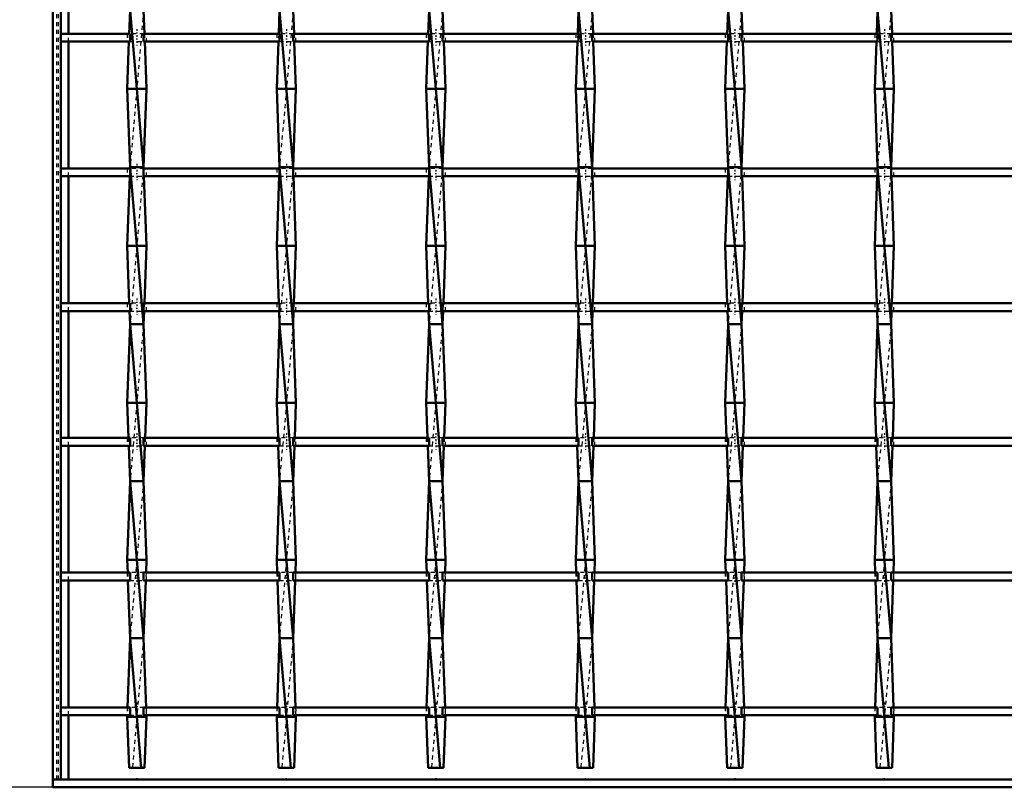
# Model space of a CAD drawing. Header units: millimetres. Extents: x -596 to 532, y -500 to 878.
# Tile 2 of 13: x -258 to -8, y -500 to -304. Entities that reach past the tile are written whole.
import ezdxf

# ---------------------------------------------------------------- set-up
doc = ezdxf.new("R2010")
doc.units = ezdxf.units.MM
doc.linetypes.add('Center', pattern=[1.5, 0.45, -0.5, 0.05, -0.5])
doc.linetypes.add('Dashed', pattern=[2, 1, -1])
for name, color, linetype, lineweight in [('2d ConnectionPoints', 7, 'Continuous', 50), ('AM_0', 7, 'Continuous', 50), ('AM_5', 3, 'Continuous', 25), ('AM_7', 7, 'Center', 25), ('AM_9', 6, 'Dashed', 25)]:
    doc.layers.add(name, color=color, linetype=linetype, lineweight=lineweight)
doc.dimstyles.new('ISO-25', dxfattribs={"dimtxt": 2.5, "dimasz": 2.5, "dimexe": 1.25, "dimexo": 0.625, "dimtad": 1, "dimtxsty": 'Standard', "dimcen": 2.5, "dimadec": 0, "dimazin": 0, "dimtfac": 1, "dimtmove": 0, "dimatfit": 3, "dimfxl": 1, "dimarcsym": 0})

# ---------------------------------------------------------------- blocks, each defined once
blk = doc.blocks.new('2_k0brqif1wcyxs5ehxdbbga25q________0_in_LSSP2303438211500100035010_4')
at = {"layer": 'AM_0'}
for p, q in [((250, -498), (-250, -498)), ((-250, -498), (-250, -500)), ((250, -500), (-250, -500))]:
    blk.add_line(p, q, dxfattribs=at)
blk = doc.blocks.new('3_wwc56b8xnlzvjf3p20iw2rz7n________0_in_LSSP2303438211500100035010_4')
at = {"layer": 'AM_0'}
for p, q in [((-230.33, -302), (-230.55, -307.97)), ((-230.33, -302), (-226.87, -342)), ((-226.87, -302), (-226.65, -307.97)), ((-230.62, -309.97), (-231.05, -322)), ((-226.58, -309.97), (-226.15, -322)), ((-226.15, -322), (-231.05, -322)), ((-231.05, -322), (-230.33, -342)), ((-226.15, -322), (-226.87, -342)), ((-230.33, -342), (-230.34, -342.3)), ((-226.87, -342), (-230.33, -342)), ((-230.33, -342), (-226.87, -382)), ((-226.87, -342), (-226.86, -342.3)), ((-230.42, -344.3), (-231.05, -362)), ((-226.78, -344.3), (-226.15, -362)), ((-231.05, -362), (-230.53, -376.63)), ((-226.15, -362), (-231.05, -362)), ((-226.15, -362), (-226.67, -376.63)), ((-230.45, -378.63), (-230.33, -382)), ((-226.75, -378.63), (-226.87, -382)), ((-230.33, -382), (-231.05, -402)), ((-226.87, -382), (-230.33, -382)), ((-230.33, -382), (-226.87, -422)), ((-226.87, -382), (-226.15, -402)), ((-231.05, -402), (-230.73, -410.96)), ((-226.15, -402), (-231.05, -402)), ((-226.15, -402), (-226.47, -410.96)), ((-230.66, -412.96), (-230.33, -422)), ((-226.54, -412.96), (-226.87, -422)), ((-230.33, -422), (-231.05, -442)), ((-230.33, -422), (-226.87, -462)), ((-226.87, -422), (-230.33, -422)), ((-226.87, -422), (-226.15, -442)), ((-231.05, -442), (-230.93, -445.29)), ((-226.15, -442), (-231.05, -442)), ((-226.15, -442), (-226.27, -445.29)), ((-230.86, -447.29), (-230.33, -462)), ((-226.34, -447.29), (-226.87, -462)), ((-230.33, -462), (-230.96, -479.62)), ((-226.87, -462), (-230.33, -462)), ((-230.33, -462), (-227.47, -495)), ((-226.87, -462), (-226.24, -479.62)), ((-231.04, -481.62), (-231.05, -482)), ((-226.16, -481.62), (-226.15, -482)), ((-226.15, -482), (-231.05, -482)), ((-231.05, -482), (-230.58, -495)), ((-226.15, -482), (-226.62, -495)), ((-230.58, -495), (-226.62, -495))]:
    blk.add_line(p, q, dxfattribs=at)
at = {"layer": 'AM_9'}
for p, q in [((-226.87, -302), (-230.33, -342)), ((-230.55, -307.97), (-230.62, -309.97)), ((-226.65, -307.97), (-226.58, -309.97)), ((-230.34, -342.3), (-230.42, -344.3)), ((-226.87, -342), (-230.33, -382)), ((-226.86, -342.3), (-226.78, -344.3)), ((-230.53, -376.63), (-230.45, -378.63)), ((-226.67, -376.63), (-226.75, -378.63)), ((-226.87, -382), (-230.33, -422)), ((-230.73, -410.96), (-230.66, -412.96)), ((-226.47, -410.96), (-226.54, -412.96)), ((-226.87, -422), (-230.33, -462)), ((-230.93, -445.29), (-230.86, -447.29)), ((-226.27, -445.29), (-226.34, -447.29)), ((-226.87, -462), (-229.73, -495)), ((-230.96, -479.62), (-231.04, -481.62)), ((-226.24, -479.62), (-226.16, -481.62))]:
    blk.add_line(p, q, dxfattribs=at)
blk = doc.blocks.new('4_lnzbcvpnse5bbsbunnzedml8h________0_in_LSSP2303438211500100035010_4')
at = {"layer": 'AM_0'}
for p, q in [((-192.23, -302), (-192.45, -307.97)), ((-192.23, -302), (-188.77, -342)), ((-188.77, -302), (-188.55, -307.97)), ((-192.52, -309.97), (-192.95, -322)), ((-188.48, -309.97), (-188.05, -322)), ((-188.05, -322), (-192.95, -322)), ((-192.95, -322), (-192.23, -342)), ((-188.05, -322), (-188.77, -342)), ((-192.23, -342), (-192.24, -342.3)), ((-188.77, -342), (-192.23, -342)), ((-192.23, -342), (-188.77, -382)), ((-188.77, -342), (-188.76, -342.3)), ((-192.32, -344.3), (-192.95, -362)), ((-188.68, -344.3), (-188.05, -362)), ((-192.95, -362), (-192.43, -376.63)), ((-188.05, -362), (-192.95, -362)), ((-188.05, -362), (-188.57, -376.63)), ((-192.35, -378.63), (-192.23, -382)), ((-188.65, -378.63), (-188.77, -382)), ((-192.23, -382), (-192.95, -402)), ((-188.77, -382), (-192.23, -382)), ((-192.23, -382), (-188.77, -422)), ((-188.77, -382), (-188.05, -402)), ((-188.05, -402), (-192.95, -402)), ((-192.95, -402), (-192.63, -410.96)), ((-188.05, -402), (-188.37, -410.96)), ((-192.56, -412.96), (-192.23, -422)), ((-188.44, -412.96), (-188.77, -422)), ((-192.23, -422), (-192.95, -442)), ((-192.23, -422), (-188.77, -462)), ((-188.77, -422), (-192.23, -422)), ((-188.77, -422), (-188.05, -442)), ((-192.95, -442), (-192.83, -445.29)), ((-188.05, -442), (-192.95, -442)), ((-188.05, -442), (-188.17, -445.29)), ((-192.76, -447.29), (-192.23, -462)), ((-188.24, -447.29), (-188.77, -462)), ((-192.23, -462), (-192.86, -479.62)), ((-188.77, -462), (-192.23, -462)), ((-192.23, -462), (-189.37, -495)), ((-188.77, -462), (-188.14, -479.62)), ((-192.94, -481.62), (-192.95, -482)), ((-188.06, -481.62), (-188.05, -482)), ((-188.05, -482), (-192.95, -482)), ((-192.95, -482), (-192.48, -495)), ((-188.05, -482), (-188.52, -495)), ((-192.48, -495), (-188.52, -495))]:
    blk.add_line(p, q, dxfattribs=at)
at = {"layer": 'AM_9'}
for p, q in [((-188.77, -302), (-192.23, -342)), ((-192.45, -307.97), (-192.52, -309.97)), ((-188.55, -307.97), (-188.48, -309.97)), ((-192.24, -342.3), (-192.32, -344.3)), ((-188.77, -342), (-192.23, -382)), ((-188.76, -342.3), (-188.68, -344.3)), ((-192.43, -376.63), (-192.35, -378.63)), ((-188.57, -376.63), (-188.65, -378.63)), ((-188.77, -382), (-192.23, -422)), ((-192.63, -410.96), (-192.56, -412.96)), ((-188.37, -410.96), (-188.44, -412.96)), ((-188.77, -422), (-192.23, -462)), ((-192.83, -445.29), (-192.76, -447.29)), ((-188.17, -445.29), (-188.24, -447.29)), ((-188.77, -462), (-191.63, -495)), ((-192.86, -479.62), (-192.94, -481.62)), ((-188.14, -479.62), (-188.06, -481.62))]:
    blk.add_line(p, q, dxfattribs=at)
blk = doc.blocks.new('5_c0e2vuyqri1m581cl8q4z9u3j________0_in_LSSP2303438211500100035010_4')
at = {"layer": 'AM_0'}
for p, q in [((-154.13, -302), (-154.35, -307.97)), ((-154.13, -302), (-150.67, -342)), ((-150.67, -302), (-150.45, -307.97)), ((-154.42, -309.97), (-154.85, -322)), ((-150.38, -309.97), (-149.95, -322)), ((-149.95, -322), (-154.85, -322)), ((-154.85, -322), (-154.13, -342)), ((-149.95, -322), (-150.67, -342)), ((-154.13, -342), (-154.14, -342.3)), ((-154.13, -342), (-150.67, -382)), ((-150.67, -342), (-154.13, -342)), ((-150.67, -342), (-150.66, -342.3)), ((-154.22, -344.3), (-154.85, -362)), ((-150.58, -344.3), (-149.95, -362)), ((-149.95, -362), (-154.85, -362)), ((-154.85, -362), (-154.33, -376.63)), ((-149.95, -362), (-150.47, -376.63)), ((-154.25, -378.63), (-154.13, -382)), ((-150.55, -378.63), (-150.67, -382)), ((-154.13, -382), (-154.85, -402)), ((-150.67, -382), (-154.13, -382)), ((-154.13, -382), (-150.67, -422)), ((-150.67, -382), (-149.95, -402)), ((-154.85, -402), (-154.53, -410.96)), ((-149.95, -402), (-154.85, -402)), ((-149.95, -402), (-150.27, -410.96)), ((-154.46, -412.96), (-154.13, -422)), ((-150.34, -412.96), (-150.67, -422)), ((-154.13, -422), (-154.85, -442)), ((-154.13, -422), (-150.67, -462)), ((-150.67, -422), (-154.13, -422)), ((-150.67, -422), (-149.95, -442)), ((-149.95, -442), (-154.85, -442)), ((-154.85, -442), (-154.73, -445.29)), ((-149.95, -442), (-150.07, -445.29)), ((-154.66, -447.29), (-154.13, -462)), ((-150.14, -447.29), (-150.67, -462)), ((-154.13, -462), (-154.76, -479.62)), ((-154.13, -462), (-151.27, -495)), ((-150.67, -462), (-154.13, -462)), ((-150.67, -462), (-150.04, -479.62)), ((-154.84, -481.62), (-154.85, -482)), ((-149.96, -481.62), (-149.95, -482)), ((-154.85, -482), (-154.38, -495)), ((-149.95, -482), (-154.85, -482)), ((-149.95, -482), (-150.42, -495)), ((-154.38, -495), (-150.42, -495))]:
    blk.add_line(p, q, dxfattribs=at)
at = {"layer": 'AM_9'}
for p, q in [((-150.67, -302), (-154.13, -342)), ((-154.35, -307.97), (-154.42, -309.97)), ((-150.45, -307.97), (-150.38, -309.97)), ((-154.14, -342.3), (-154.22, -344.3)), ((-150.67, -342), (-154.13, -382)), ((-150.66, -342.3), (-150.58, -344.3)), ((-154.33, -376.63), (-154.25, -378.63)), ((-150.47, -376.63), (-150.55, -378.63)), ((-150.67, -382), (-154.13, -422)), ((-154.53, -410.96), (-154.46, -412.96)), ((-150.27, -410.96), (-150.34, -412.96)), ((-150.67, -422), (-154.13, -462)), ((-154.73, -445.29), (-154.66, -447.29)), ((-150.07, -445.29), (-150.14, -447.29)), ((-150.67, -462), (-153.53, -495)), ((-154.76, -479.62), (-154.84, -481.62)), ((-150.04, -479.62), (-149.96, -481.62))]:
    blk.add_line(p, q, dxfattribs=at)
blk = doc.blocks.new('6_xqwrvxka99fah0wvfdrn8ounh________0_in_LSSP2303438211500100035010_4')
at = {"layer": 'AM_0'}
for p, q in [((-116.03, -302), (-116.25, -307.97)), ((-116.03, -302), (-112.57, -342)), ((-112.57, -302), (-112.35, -307.97)), ((-116.32, -309.97), (-116.75, -322)), ((-112.28, -309.97), (-111.85, -322)), ((-111.85, -322), (-116.75, -322)), ((-116.75, -322), (-116.03, -342)), ((-111.85, -322), (-112.57, -342)), ((-116.03, -342), (-116.04, -342.3)), ((-112.57, -342), (-116.03, -342)), ((-116.03, -342), (-112.57, -382)), ((-112.57, -342), (-112.56, -342.3)), ((-116.12, -344.3), (-116.75, -362)), ((-112.48, -344.3), (-111.85, -362)), ((-116.75, -362), (-116.23, -376.63)), ((-111.85, -362), (-116.75, -362)), ((-111.85, -362), (-112.37, -376.63)), ((-116.15, -378.63), (-116.03, -382)), ((-112.45, -378.63), (-112.57, -382)), ((-116.03, -382), (-116.75, -402)), ((-112.57, -382), (-116.03, -382)), ((-116.03, -382), (-112.57, -422)), ((-112.57, -382), (-111.85, -402)), ((-116.75, -402), (-116.43, -410.96)), ((-111.85, -402), (-116.75, -402)), ((-111.85, -402), (-112.17, -410.96)), ((-116.36, -412.96), (-116.03, -422)), ((-112.24, -412.96), (-112.57, -422)), ((-116.03, -422), (-116.75, -442)), ((-116.03, -422), (-112.57, -462)), ((-112.57, -422), (-116.03, -422)), ((-112.57, -422), (-111.85, -442)), ((-111.85, -442), (-116.75, -442)), ((-116.75, -442), (-116.63, -445.29)), ((-111.85, -442), (-111.97, -445.29)), ((-116.56, -447.29), (-116.03, -462)), ((-112.04, -447.29), (-112.57, -462)), ((-116.03, -462), (-116.66, -479.62)), ((-116.03, -462), (-113.17, -495)), ((-112.57, -462), (-116.03, -462)), ((-112.57, -462), (-111.94, -479.62)), ((-116.74, -481.62), (-116.75, -482)), ((-111.86, -481.62), (-111.85, -482)), ((-111.85, -482), (-116.75, -482)), ((-116.75, -482), (-116.28, -495)), ((-111.85, -482), (-112.32, -495)), ((-116.28, -495), (-112.32, -495))]:
    blk.add_line(p, q, dxfattribs=at)
at = {"layer": 'AM_9'}
for p, q in [((-112.57, -302), (-116.03, -342)), ((-116.25, -307.97), (-116.32, -309.97)), ((-112.35, -307.97), (-112.28, -309.97)), ((-116.04, -342.3), (-116.12, -344.3)), ((-112.57, -342), (-116.03, -382)), ((-112.56, -342.3), (-112.48, -344.3)), ((-116.23, -376.63), (-116.15, -378.63)), ((-112.37, -376.63), (-112.45, -378.63)), ((-112.57, -382), (-116.03, -422)), ((-116.43, -410.96), (-116.36, -412.96)), ((-112.17, -410.96), (-112.24, -412.96)), ((-112.57, -422), (-116.03, -462)), ((-116.63, -445.29), (-116.56, -447.29)), ((-111.97, -445.29), (-112.04, -447.29)), ((-112.57, -462), (-115.43, -495)), ((-116.66, -479.62), (-116.74, -481.62)), ((-111.94, -479.62), (-111.86, -481.62))]:
    blk.add_line(p, q, dxfattribs=at)
blk = doc.blocks.new('7_ieudmxhjtif2eib9z643zhu7a________0_in_LSSP2303438211500100035010_4')
at = {"layer": 'AM_0'}
for p, q in [((-77.93, -302), (-78.15, -307.97)), ((-77.93, -302), (-74.47, -342)), ((-74.47, -302), (-74.25, -307.97)), ((-78.22, -309.97), (-78.65, -322)), ((-74.18, -309.97), (-73.75, -322)), ((-73.75, -322), (-78.65, -322)), ((-78.65, -322), (-77.93, -342)), ((-73.75, -322), (-74.47, -342)), ((-77.93, -342), (-77.94, -342.3)), ((-77.93, -342), (-74.47, -382)), ((-74.47, -342), (-77.93, -342)), ((-74.47, -342), (-74.46, -342.3)), ((-78.02, -344.3), (-78.65, -362)), ((-74.38, -344.3), (-73.75, -362)), ((-78.65, -362), (-78.13, -376.63)), ((-73.75, -362), (-78.65, -362)), ((-73.75, -362), (-74.27, -376.63)), ((-78.05, -378.63), (-77.93, -382)), ((-74.35, -378.63), (-74.47, -382)), ((-77.93, -382), (-78.65, -402)), ((-74.47, -382), (-77.93, -382)), ((-77.93, -382), (-74.47, -422)), ((-74.47, -382), (-73.75, -402)), ((-78.65, -402), (-78.33, -410.96)), ((-73.75, -402), (-78.65, -402)), ((-73.75, -402), (-74.07, -410.96)), ((-78.26, -412.96), (-77.93, -422)), ((-74.14, -412.96), (-74.47, -422)), ((-77.93, -422), (-78.65, -442)), ((-77.93, -422), (-74.47, -462)), ((-74.47, -422), (-77.93, -422)), ((-74.47, -422), (-73.75, -442)), ((-73.75, -442), (-78.65, -442)), ((-78.65, -442), (-78.53, -445.29)), ((-73.75, -442), (-73.87, -445.29)), ((-78.46, -447.29), (-77.93, -462)), ((-73.94, -447.29), (-74.47, -462)), ((-77.93, -462), (-78.56, -479.62)), ((-77.93, -462), (-75.07, -495)), ((-74.47, -462), (-77.93, -462)), ((-74.47, -462), (-73.84, -479.62)), ((-78.64, -481.62), (-78.65, -482)), ((-73.76, -481.62), (-73.75, -482)), ((-73.75, -482), (-78.65, -482)), ((-78.65, -482), (-78.18, -495)), ((-73.75, -482), (-74.22, -495)), ((-78.18, -495), (-74.22, -495))]:
    blk.add_line(p, q, dxfattribs=at)
at = {"layer": 'AM_9'}
for p, q in [((-74.47, -302), (-77.93, -342)), ((-78.15, -307.97), (-78.22, -309.97)), ((-74.25, -307.97), (-74.18, -309.97)), ((-77.94, -342.3), (-78.02, -344.3)), ((-74.47, -342), (-77.93, -382)), ((-74.46, -342.3), (-74.38, -344.3)), ((-78.13, -376.63), (-78.05, -378.63)), ((-74.27, -376.63), (-74.35, -378.63)), ((-74.47, -382), (-77.93, -422)), ((-78.33, -410.96), (-78.26, -412.96)), ((-74.07, -410.96), (-74.14, -412.96)), ((-74.47, -422), (-77.93, -462)), ((-78.53, -445.29), (-78.46, -447.29)), ((-73.87, -445.29), (-73.94, -447.29)), ((-74.47, -462), (-77.33, -495)), ((-78.56, -479.62), (-78.64, -481.62)), ((-73.84, -479.62), (-73.76, -481.62))]:
    blk.add_line(p, q, dxfattribs=at)
blk = doc.blocks.new('8_cse8lqg8h4rpod35zoybp97ww________0_in_LSSP2303438211500100035010_4')
at = {"layer": 'AM_0'}
for p, q in [((-39.83, -302), (-40.05, -307.97)), ((-39.83, -302), (-36.37, -342)), ((-36.37, -302), (-36.15, -307.97)), ((-40.12, -309.97), (-40.55, -322)), ((-36.08, -309.97), (-35.65, -322)), ((-35.65, -322), (-40.55, -322)), ((-40.55, -322), (-39.83, -342)), ((-35.65, -322), (-36.37, -342)), ((-39.83, -342), (-39.84, -342.3)), ((-39.83, -342), (-36.37, -382)), ((-36.37, -342), (-39.83, -342)), ((-36.37, -342), (-36.36, -342.3)), ((-39.92, -344.3), (-40.55, -362)), ((-36.28, -344.3), (-35.65, -362)), ((-35.65, -362), (-40.55, -362)), ((-40.55, -362), (-40.03, -376.63)), ((-35.65, -362), (-36.17, -376.63)), ((-39.95, -378.63), (-39.83, -382)), ((-36.25, -378.63), (-36.37, -382)), ((-39.83, -382), (-40.55, -402)), ((-39.83, -382), (-36.37, -422)), ((-36.37, -382), (-39.83, -382)), ((-36.37, -382), (-35.65, -402)), ((-35.65, -402), (-40.55, -402)), ((-40.55, -402), (-40.23, -410.96)), ((-35.65, -402), (-35.97, -410.96)), ((-40.16, -412.96), (-39.83, -422)), ((-36.04, -412.96), (-36.37, -422)), ((-39.83, -422), (-40.55, -442)), ((-39.83, -422), (-36.37, -462)), ((-36.37, -422), (-39.83, -422)), ((-36.37, -422), (-35.65, -442)), ((-35.65, -442), (-40.55, -442)), ((-40.55, -442), (-40.43, -445.29)), ((-35.65, -442), (-35.77, -445.29)), ((-40.36, -447.29), (-39.83, -462)), ((-35.84, -447.29), (-36.37, -462)), ((-39.83, -462), (-40.46, -479.62)), ((-39.83, -462), (-36.97, -495)), ((-36.37, -462), (-39.83, -462)), ((-36.37, -462), (-35.74, -479.62)), ((-40.54, -481.62), (-40.55, -482)), ((-35.66, -481.62), (-35.65, -482)), ((-35.65, -482), (-40.55, -482)), ((-40.55, -482), (-40.08, -495)), ((-35.65, -482), (-36.12, -495)), ((-40.08, -495), (-36.12, -495))]:
    blk.add_line(p, q, dxfattribs=at)
at = {"layer": 'AM_9'}
for p, q in [((-36.37, -302), (-39.83, -342)), ((-40.05, -307.97), (-40.12, -309.97)), ((-36.15, -307.97), (-36.08, -309.97)), ((-39.84, -342.3), (-39.92, -344.3)), ((-36.37, -342), (-39.83, -382)), ((-36.36, -342.3), (-36.28, -344.3)), ((-40.03, -376.63), (-39.95, -378.63)), ((-36.17, -376.63), (-36.25, -378.63)), ((-36.37, -382), (-39.83, -422)), ((-40.23, -410.96), (-40.16, -412.96)), ((-35.97, -410.96), (-36.04, -412.96)), ((-36.37, -422), (-39.83, -462)), ((-40.43, -445.29), (-40.36, -447.29)), ((-35.77, -445.29), (-35.84, -447.29)), ((-36.37, -462), (-39.23, -495)), ((-40.46, -479.62), (-40.54, -481.62)), ((-35.74, -479.62), (-35.66, -481.62))]:
    blk.add_line(p, q, dxfattribs=at)
blk = doc.blocks.new('17_92kicq1dlypb0st085kaanudk________0_in_LSSP2303438211500100035010_4')
at = {"layer": 'AM_0'}
for p, q in [((-248, -479.62), (-248, -481.62)), ((-230.33, -479.62), (-248, -479.62)), ((-230.33, -481.62), (-248, -481.62)), ((-230.33, -479.62), (-230.33, -481.62)), ((-192.23, -479.62), (-226.87, -479.62)), ((-226.87, -481.62), (-226.87, -479.62)), ((-192.23, -481.62), (-226.87, -481.62)), ((-192.23, -479.62), (-192.23, -481.62)), ((-188.77, -481.62), (-188.77, -479.62)), ((-154.13, -479.62), (-188.77, -479.62)), ((-154.13, -481.62), (-188.77, -481.62)), ((-154.13, -479.62), (-154.13, -481.62)), ((-116.03, -479.62), (-150.67, -479.62)), ((-150.67, -481.62), (-150.67, -479.62)), ((-116.03, -481.62), (-150.67, -481.62)), ((-116.03, -479.62), (-116.03, -481.62)), ((-112.57, -481.62), (-112.57, -479.62)), ((-77.93, -479.62), (-112.57, -479.62)), ((-77.93, -481.62), (-112.57, -481.62)), ((-77.93, -479.62), (-77.93, -481.62)), ((-39.83, -479.62), (-74.47, -479.62)), ((-74.47, -481.62), (-74.47, -479.62)), ((-39.83, -481.62), (-74.47, -481.62)), ((-39.83, -479.62), (-39.83, -481.62)), ((-1.73, -479.62), (-36.37, -479.62)), ((-36.37, -481.62), (-36.37, -479.62)), ((-1.73, -481.62), (-36.37, -481.62))]:
    blk.add_line(p, q, dxfattribs=at)
at = {"layer": 'AM_7'}
for p, q in [((-228.6, -478.42), (-228.6, -482.82)), ((-190.5, -478.42), (-190.5, -482.82)), ((-152.4, -478.42), (-152.4, -482.82)), ((-114.3, -478.42), (-114.3, -482.82)), ((-76.2, -478.42), (-76.2, -482.82)), ((-38.1, -478.42), (-38.1, -482.82))]:
    blk.add_line(p, q, dxfattribs=at)
at = {"layer": 'AM_9'}
for p, q in [((-231.05, -479.62), (-231.05, -481.62)), ((-226.87, -479.62), (-230.33, -479.62)), ((-230.33, -481.62), (-226.87, -481.62)), ((-226.15, -481.62), (-226.15, -479.62)), ((-192.95, -479.62), (-192.95, -481.62)), ((-188.77, -479.62), (-192.23, -479.62)), ((-192.23, -481.62), (-188.77, -481.62)), ((-188.05, -481.62), (-188.05, -479.62)), ((-154.85, -479.62), (-154.85, -481.62)), ((-150.67, -479.62), (-154.13, -479.62)), ((-154.13, -481.62), (-150.67, -481.62)), ((-149.95, -481.62), (-149.95, -479.62)), ((-116.75, -479.62), (-116.75, -481.62)), ((-112.57, -479.62), (-116.03, -479.62)), ((-116.03, -481.62), (-112.57, -481.62)), ((-111.85, -481.62), (-111.85, -479.62)), ((-78.65, -479.62), (-78.65, -481.62)), ((-74.47, -479.62), (-77.93, -479.62)), ((-77.93, -481.62), (-74.47, -481.62)), ((-73.75, -481.62), (-73.75, -479.62)), ((-40.55, -479.62), (-40.55, -481.62)), ((-36.37, -479.62), (-39.83, -479.62)), ((-39.83, -481.62), (-36.37, -481.62)), ((-35.65, -481.62), (-35.65, -479.62))]:
    blk.add_line(p, q, dxfattribs=at)
blk = doc.blocks.new('18_562lubivwr52f0fhaapqvwaei________0_in_LSSP2303438211500100035010_4')
at = {"layer": 'AM_0'}
for p, q in [((-248, -445.29), (-248, -447.29)), ((-230.33, -445.29), (-248, -445.29)), ((-230.33, -445.29), (-230.33, -447.29)), ((-192.23, -445.29), (-226.87, -445.29)), ((-226.87, -447.29), (-226.87, -445.29)), ((-192.23, -445.29), (-192.23, -447.29)), ((-188.77, -447.29), (-188.77, -445.29)), ((-154.13, -445.29), (-188.77, -445.29)), ((-154.13, -445.29), (-154.13, -447.29)), ((-116.03, -445.29), (-150.67, -445.29)), ((-150.67, -447.29), (-150.67, -445.29)), ((-116.03, -445.29), (-116.03, -447.29)), ((-112.57, -447.29), (-112.57, -445.29)), ((-77.93, -445.29), (-112.57, -445.29)), ((-77.93, -445.29), (-77.93, -447.29)), ((-74.47, -447.29), (-74.47, -445.29)), ((-39.83, -445.29), (-74.47, -445.29)), ((-39.83, -445.29), (-39.83, -447.29)), ((-1.73, -445.29), (-36.37, -445.29)), ((-36.37, -447.29), (-36.37, -445.29)), ((-230.33, -447.29), (-248, -447.29)), ((-192.23, -447.29), (-226.87, -447.29)), ((-154.13, -447.29), (-188.77, -447.29)), ((-116.03, -447.29), (-150.67, -447.29)), ((-77.93, -447.29), (-112.57, -447.29)), ((-39.83, -447.29), (-74.47, -447.29)), ((-1.73, -447.29), (-36.37, -447.29))]:
    blk.add_line(p, q, dxfattribs=at)
at = {"layer": 'AM_7'}
for p, q in [((-228.6, -444.09), (-228.6, -448.49)), ((-190.5, -444.09), (-190.5, -448.49)), ((-152.4, -444.09), (-152.4, -448.49)), ((-114.3, -444.09), (-114.3, -448.49)), ((-76.2, -444.09), (-76.2, -448.49)), ((-38.1, -444.09), (-38.1, -448.49))]:
    blk.add_line(p, q, dxfattribs=at)
at = {"layer": 'AM_9'}
for p, q in [((-231.05, -445.29), (-231.05, -447.29)), ((-226.87, -445.29), (-230.33, -445.29)), ((-226.15, -447.29), (-226.15, -445.29)), ((-192.95, -445.29), (-192.95, -447.29)), ((-188.77, -445.29), (-192.23, -445.29)), ((-188.05, -447.29), (-188.05, -445.29)), ((-154.85, -445.29), (-154.85, -447.29)), ((-150.67, -445.29), (-154.13, -445.29)), ((-149.95, -447.29), (-149.95, -445.29)), ((-116.75, -445.29), (-116.75, -447.29)), ((-112.57, -445.29), (-116.03, -445.29)), ((-111.85, -447.29), (-111.85, -445.29)), ((-78.65, -445.29), (-78.65, -447.29)), ((-74.47, -445.29), (-77.93, -445.29)), ((-73.75, -447.29), (-73.75, -445.29)), ((-40.55, -445.29), (-40.55, -447.29)), ((-36.37, -445.29), (-39.83, -445.29)), ((-35.65, -447.29), (-35.65, -445.29)), ((-230.33, -447.29), (-226.87, -447.29)), ((-192.23, -447.29), (-188.77, -447.29)), ((-154.13, -447.29), (-150.67, -447.29)), ((-116.03, -447.29), (-112.57, -447.29)), ((-77.93, -447.29), (-74.47, -447.29)), ((-39.83, -447.29), (-36.37, -447.29))]:
    blk.add_line(p, q, dxfattribs=at)
blk = doc.blocks.new('19_ha1cnuse85vja96bobjtx7lck________0_in_LSSP2303438211500100035010_4')
at = {"layer": 'AM_0'}
for p, q in [((-248, -410.96), (-248, -412.96)), ((-230.33, -410.96), (-248, -410.96)), ((-230.33, -410.96), (-230.33, -412.96)), ((-192.23, -410.96), (-226.87, -410.96)), ((-226.87, -412.96), (-226.87, -410.96)), ((-192.23, -410.96), (-192.23, -412.96)), ((-188.77, -412.96), (-188.77, -410.96)), ((-154.13, -410.96), (-188.77, -410.96)), ((-154.13, -410.96), (-154.13, -412.96)), ((-150.67, -412.96), (-150.67, -410.96)), ((-116.03, -410.96), (-150.67, -410.96)), ((-116.03, -410.96), (-116.03, -412.96)), ((-112.57, -412.96), (-112.57, -410.96)), ((-77.93, -410.96), (-112.57, -410.96)), ((-77.93, -410.96), (-77.93, -412.96)), ((-39.83, -410.96), (-74.47, -410.96)), ((-74.47, -412.96), (-74.47, -410.96)), ((-39.83, -410.96), (-39.83, -412.96)), ((-36.37, -412.96), (-36.37, -410.96)), ((-1.73, -410.96), (-36.37, -410.96)), ((-230.33, -412.96), (-248, -412.96)), ((-192.23, -412.96), (-226.87, -412.96)), ((-154.13, -412.96), (-188.77, -412.96)), ((-116.03, -412.96), (-150.67, -412.96)), ((-77.93, -412.96), (-112.57, -412.96)), ((-39.83, -412.96), (-74.47, -412.96)), ((-1.73, -412.96), (-36.37, -412.96))]:
    blk.add_line(p, q, dxfattribs=at)
at = {"layer": 'AM_7'}
for p, q in [((-228.6, -409.76), (-228.6, -414.16)), ((-190.5, -409.76), (-190.5, -414.16)), ((-152.4, -409.76), (-152.4, -414.16)), ((-114.3, -409.76), (-114.3, -414.16)), ((-76.2, -409.76), (-76.2, -414.16)), ((-38.1, -409.76), (-38.1, -414.16))]:
    blk.add_line(p, q, dxfattribs=at)
at = {"layer": 'AM_9'}
for p, q in [((-231.05, -410.96), (-231.05, -412.96)), ((-226.87, -410.96), (-230.33, -410.96)), ((-226.15, -412.96), (-226.15, -410.96)), ((-192.95, -410.96), (-192.95, -412.96)), ((-188.77, -410.96), (-192.23, -410.96)), ((-188.05, -412.96), (-188.05, -410.96)), ((-154.85, -410.96), (-154.85, -412.96)), ((-150.67, -410.96), (-154.13, -410.96)), ((-149.95, -412.96), (-149.95, -410.96)), ((-116.75, -410.96), (-116.75, -412.96)), ((-112.57, -410.96), (-116.03, -410.96)), ((-111.85, -412.96), (-111.85, -410.96)), ((-78.65, -410.96), (-78.65, -412.96)), ((-74.47, -410.96), (-77.93, -410.96)), ((-73.75, -412.96), (-73.75, -410.96)), ((-40.55, -410.96), (-40.55, -412.96)), ((-36.37, -410.96), (-39.83, -410.96)), ((-35.65, -412.96), (-35.65, -410.96)), ((-230.33, -412.96), (-226.87, -412.96)), ((-192.23, -412.96), (-188.77, -412.96)), ((-154.13, -412.96), (-150.67, -412.96)), ((-116.03, -412.96), (-112.57, -412.96)), ((-77.93, -412.96), (-74.47, -412.96)), ((-39.83, -412.96), (-36.37, -412.96))]:
    blk.add_line(p, q, dxfattribs=at)
blk = doc.blocks.new('20_wokc8kmymmo6xnw94yfv80wuf________0_in_LSSP2303438211500100035010_4')
at = {"layer": 'AM_0'}
for p, q in [((-248, -376.63), (-248, -378.63)), ((-230.33, -376.63), (-248, -376.63)), ((-230.33, -378.63), (-248, -378.63)), ((-230.33, -376.63), (-230.33, -378.63)), ((-192.23, -376.63), (-226.87, -376.63)), ((-226.87, -378.63), (-226.87, -376.63)), ((-192.23, -378.63), (-226.87, -378.63)), ((-192.23, -376.63), (-192.23, -378.63)), ((-188.77, -378.63), (-188.77, -376.63)), ((-154.13, -376.63), (-188.77, -376.63)), ((-154.13, -378.63), (-188.77, -378.63)), ((-154.13, -376.63), (-154.13, -378.63)), ((-116.03, -376.63), (-150.67, -376.63)), ((-150.67, -378.63), (-150.67, -376.63)), ((-116.03, -378.63), (-150.67, -378.63)), ((-116.03, -376.63), (-116.03, -378.63)), ((-112.57, -378.63), (-112.57, -376.63)), ((-77.93, -376.63), (-112.57, -376.63)), ((-77.93, -378.63), (-112.57, -378.63)), ((-77.93, -376.63), (-77.93, -378.63)), ((-74.47, -378.63), (-74.47, -376.63)), ((-39.83, -376.63), (-74.47, -376.63)), ((-39.83, -378.63), (-74.47, -378.63)), ((-39.83, -376.63), (-39.83, -378.63)), ((-36.37, -378.63), (-36.37, -376.63)), ((-1.73, -376.63), (-36.37, -376.63)), ((-1.73, -378.63), (-36.37, -378.63))]:
    blk.add_line(p, q, dxfattribs=at)
at = {"layer": 'AM_7'}
for p, q in [((-228.6, -375.43), (-228.6, -379.83)), ((-190.5, -375.43), (-190.5, -379.83)), ((-152.4, -375.43), (-152.4, -379.83)), ((-114.3, -375.43), (-114.3, -379.83)), ((-76.2, -375.43), (-76.2, -379.83)), ((-38.1, -375.43), (-38.1, -379.83))]:
    blk.add_line(p, q, dxfattribs=at)
at = {"layer": 'AM_9'}
for p, q in [((-231.05, -376.63), (-231.05, -378.63)), ((-226.87, -376.63), (-230.33, -376.63)), ((-230.33, -378.63), (-226.87, -378.63)), ((-226.15, -378.63), (-226.15, -376.63)), ((-192.95, -376.63), (-192.95, -378.63)), ((-188.77, -376.63), (-192.23, -376.63)), ((-192.23, -378.63), (-188.77, -378.63)), ((-188.05, -378.63), (-188.05, -376.63)), ((-154.85, -376.63), (-154.85, -378.63)), ((-150.67, -376.63), (-154.13, -376.63)), ((-154.13, -378.63), (-150.67, -378.63)), ((-149.95, -378.63), (-149.95, -376.63)), ((-116.75, -376.63), (-116.75, -378.63)), ((-112.57, -376.63), (-116.03, -376.63)), ((-116.03, -378.63), (-112.57, -378.63)), ((-111.85, -378.63), (-111.85, -376.63)), ((-78.65, -376.63), (-78.65, -378.63)), ((-74.47, -376.63), (-77.93, -376.63)), ((-77.93, -378.63), (-74.47, -378.63)), ((-73.75, -378.63), (-73.75, -376.63)), ((-40.55, -376.63), (-40.55, -378.63)), ((-36.37, -376.63), (-39.83, -376.63)), ((-39.83, -378.63), (-36.37, -378.63)), ((-35.65, -378.63), (-35.65, -376.63))]:
    blk.add_line(p, q, dxfattribs=at)
blk = doc.blocks.new('21_2ownhnzv9m6qxiqsvqsvaihea________0_in_LSSP2303438211500100035010_4')
at = {"layer": 'AM_0'}
for p, q in [((-248, -342.3), (-248, -344.3)), ((-230.33, -342.3), (-248, -342.3)), ((-230.33, -342.3), (-230.33, -344.3)), ((-192.23, -342.3), (-226.87, -342.3)), ((-226.87, -344.3), (-226.87, -342.3)), ((-192.23, -342.3), (-192.23, -344.3)), ((-188.77, -344.3), (-188.77, -342.3)), ((-154.13, -342.3), (-188.77, -342.3)), ((-154.13, -342.3), (-154.13, -344.3)), ((-116.03, -342.3), (-150.67, -342.3)), ((-150.67, -344.3), (-150.67, -342.3)), ((-116.03, -342.3), (-116.03, -344.3)), ((-112.57, -344.3), (-112.57, -342.3)), ((-77.93, -342.3), (-112.57, -342.3)), ((-77.93, -342.3), (-77.93, -344.3)), ((-74.47, -344.3), (-74.47, -342.3)), ((-39.83, -342.3), (-74.47, -342.3)), ((-39.83, -342.3), (-39.83, -344.3)), ((-1.73, -342.3), (-36.37, -342.3)), ((-36.37, -344.3), (-36.37, -342.3)), ((-230.33, -344.3), (-248, -344.3)), ((-192.23, -344.3), (-226.87, -344.3)), ((-154.13, -344.3), (-188.77, -344.3)), ((-116.03, -344.3), (-150.67, -344.3)), ((-77.93, -344.3), (-112.57, -344.3)), ((-39.83, -344.3), (-74.47, -344.3)), ((-1.73, -344.3), (-36.37, -344.3))]:
    blk.add_line(p, q, dxfattribs=at)
at = {"layer": 'AM_7'}
for p, q in [((-228.6, -341.1), (-228.6, -345.5)), ((-190.5, -341.1), (-190.5, -345.5)), ((-152.4, -341.1), (-152.4, -345.5)), ((-114.3, -341.1), (-114.3, -345.5)), ((-76.2, -341.1), (-76.2, -345.5)), ((-38.1, -341.1), (-38.1, -345.5))]:
    blk.add_line(p, q, dxfattribs=at)
at = {"layer": 'AM_9'}
for p, q in [((-231.05, -342.3), (-231.05, -344.3)), ((-226.87, -342.3), (-230.34, -342.3)), ((-226.15, -344.3), (-226.15, -342.3)), ((-192.95, -342.3), (-192.95, -344.3)), ((-188.76, -342.3), (-192.24, -342.3)), ((-188.05, -344.3), (-188.05, -342.3)), ((-154.85, -342.3), (-154.85, -344.3)), ((-150.66, -342.3), (-154.14, -342.3)), ((-149.95, -344.3), (-149.95, -342.3)), ((-116.75, -342.3), (-116.75, -344.3)), ((-112.56, -342.3), (-116.04, -342.3)), ((-111.85, -344.3), (-111.85, -342.3)), ((-78.65, -342.3), (-78.65, -344.3)), ((-74.46, -342.3), (-77.94, -342.3)), ((-73.75, -344.3), (-73.75, -342.3)), ((-40.55, -342.3), (-40.55, -344.3)), ((-36.36, -342.3), (-39.84, -342.3)), ((-35.65, -344.3), (-35.65, -342.3)), ((-230.33, -344.3), (-226.87, -344.3)), ((-192.23, -344.3), (-188.77, -344.3)), ((-154.13, -344.3), (-150.67, -344.3)), ((-116.03, -344.3), (-112.57, -344.3)), ((-77.93, -344.3), (-74.47, -344.3)), ((-39.83, -344.3), (-36.37, -344.3))]:
    blk.add_line(p, q, dxfattribs=at)
blk = doc.blocks.new('22_tejo20lquwedjaix005w4zy3q________0_in_LSSP2303438211500100035010_4')
at = {"layer": 'AM_0'}
for p, q in [((-248, -307.97), (-248, -309.97)), ((-230.33, -307.97), (-248, -307.97)), ((-230.33, -307.97), (-230.33, -309.97)), ((-192.23, -307.97), (-226.87, -307.97)), ((-226.87, -309.97), (-226.87, -307.97)), ((-192.23, -307.97), (-192.23, -309.97)), ((-188.77, -309.97), (-188.77, -307.97)), ((-154.13, -307.97), (-188.77, -307.97)), ((-154.13, -307.97), (-154.13, -309.97)), ((-116.03, -307.97), (-150.67, -307.97)), ((-150.67, -309.97), (-150.67, -307.97)), ((-116.03, -307.97), (-116.03, -309.97)), ((-112.57, -309.97), (-112.57, -307.97)), ((-77.93, -307.97), (-112.57, -307.97)), ((-77.93, -307.97), (-77.93, -309.97)), ((-39.83, -307.97), (-74.47, -307.97)), ((-74.47, -309.97), (-74.47, -307.97)), ((-39.83, -307.97), (-39.83, -309.97)), ((-36.37, -309.97), (-36.37, -307.97)), ((-1.73, -307.97), (-36.37, -307.97)), ((-230.33, -309.97), (-248, -309.97)), ((-192.23, -309.97), (-226.87, -309.97)), ((-154.13, -309.97), (-188.77, -309.97)), ((-116.03, -309.97), (-150.67, -309.97)), ((-77.93, -309.97), (-112.57, -309.97)), ((-39.83, -309.97), (-74.47, -309.97)), ((-1.73, -309.97), (-36.37, -309.97))]:
    blk.add_line(p, q, dxfattribs=at)
at = {"layer": 'AM_7'}
for p, q in [((-228.6, -306.77), (-228.6, -311.17)), ((-190.5, -306.77), (-190.5, -311.17)), ((-152.4, -306.77), (-152.4, -311.17)), ((-114.3, -306.77), (-114.3, -311.17)), ((-76.2, -306.77), (-76.2, -311.17)), ((-38.1, -306.77), (-38.1, -311.17))]:
    blk.add_line(p, q, dxfattribs=at)
at = {"layer": 'AM_9'}
for p, q in [((-231.05, -307.97), (-231.05, -309.97)), ((-226.87, -307.97), (-230.33, -307.97)), ((-226.15, -309.97), (-226.15, -307.97)), ((-192.95, -307.97), (-192.95, -309.97)), ((-188.77, -307.97), (-192.23, -307.97)), ((-188.05, -309.97), (-188.05, -307.97)), ((-154.85, -307.97), (-154.85, -309.97)), ((-150.67, -307.97), (-154.13, -307.97)), ((-149.95, -309.97), (-149.95, -307.97)), ((-116.75, -307.97), (-116.75, -309.97)), ((-112.57, -307.97), (-116.03, -307.97)), ((-111.85, -309.97), (-111.85, -307.97)), ((-78.65, -307.97), (-78.65, -309.97)), ((-74.47, -307.97), (-77.93, -307.97)), ((-73.75, -309.97), (-73.75, -307.97)), ((-40.55, -307.97), (-40.55, -309.97)), ((-36.37, -307.97), (-39.83, -307.97)), ((-35.65, -309.97), (-35.65, -307.97)), ((-230.33, -309.97), (-226.87, -309.97)), ((-192.23, -309.97), (-188.77, -309.97)), ((-154.13, -309.97), (-150.67, -309.97)), ((-116.03, -309.97), (-112.57, -309.97)), ((-77.93, -309.97), (-74.47, -309.97)), ((-39.83, -309.97), (-36.37, -309.97))]:
    blk.add_line(p, q, dxfattribs=at)
blk = doc.blocks.new('46_hrmgn2uxbu3xxwa67uef1m58b________0_in_LSSP2303438211500100035010_4')
at = {"layer": 'AM_0'}
for p, q in [((-250, -498), (-250, 498)), ((-248, -498), (-248, 498)), ((-246.05, -307.97), (-246.05, -275.64)), ((-246.05, -342.3), (-246.05, -309.97)), ((-246.05, -376.63), (-246.05, -344.3)), ((-246.05, -410.96), (-246.05, -378.63)), ((-246.05, -445.29), (-246.05, -412.96)), ((-246.05, -479.62), (-246.05, -447.29)), ((-246.05, -498), (-246.05, -481.62)), ((-248, -498), (-250, -498))]:
    blk.add_line(p, q, dxfattribs=at)
at = {"layer": 'AM_9'}
for p, q in [((-248.99, -498), (-248.99, 498)), ((-248.55, -498), (-248.55, 498)), ((-246.05, -309.97), (-246.05, -307.97)), ((-246.05, -344.3), (-246.05, -342.3)), ((-246.05, -378.63), (-246.05, -376.63)), ((-246.05, -412.96), (-246.05, -410.96)), ((-246.05, -447.29), (-246.05, -445.29)), ((-246.05, -481.62), (-246.05, -479.62))]:
    blk.add_line(p, q, dxfattribs=at)
blk = doc.blocks.new('*D47')
at = {"layer": 'AM_5', "color": 0, "lineweight": -2}
for p, q in [((-250, 500), (-470, 500)), ((-470, 460), (-470, 208.94)), ((-470, -460), (-470, -208.94)), ((-250, -500), (-470, -500))]:
    blk.add_line(p, q, dxfattribs=at)
at = {"layer": 'AM_5', "color": 0}
for points in [[(-463.33, 460), (-476.67, 460), (-470, 500)], [(-476.67, -460), (-463.33, -460), (-470, -500)]]:
    blk.add_solid(points, dxfattribs=at)
at = {"layer": 'Defpoints', "color": 0}
for p in [(-250, 500), (-470, -500), (-250, -500)]:
    blk.add_point(p, dxfattribs=at)
at = {"layer": 'AM_5', "color": 0, "insert": (-470, 0), "char_height": 40, "attachment_point": 5, "rotation": 90}
blk.add_mtext('B = 1000 mm', dxfattribs=at)

msp = doc.modelspace()

# ---------------------------------------------------------------- linework, layer by layer
at = {"layer": '2d ConnectionPoints'}
for p in [(-248, -308.97), (-248, -308.97), (-248, -326.135), (-248, -343.3), (-248, -343.3), (-248, -360.465), (-248, -377.63), (-248, -377.63), (-248, -394.795), (-248, -411.96), (-248, -411.96), (-248, -429.125), (-248, -446.29), (-248, -446.29), (-248, -463.455), (-248, -480.62), (-248, -480.62), (-228.6, -498), (-190.5, -498), (-152.4, -498), (-114.3, -498), (-76.2, -498), (-38.1, -498)]:
    msp.add_point(p, dxfattribs=at)

# ---------------------------------------------------------------- block references
for name in ['46_hrmgn2uxbu3xxwa67uef1m58b________0_in_LSSP2303438211500100035010_4', '3_wwc56b8xnlzvjf3p20iw2rz7n________0_in_LSSP2303438211500100035010_4', '4_lnzbcvpnse5bbsbunnzedml8h________0_in_LSSP2303438211500100035010_4', '5_c0e2vuyqri1m581cl8q4z9u3j________0_in_LSSP2303438211500100035010_4', '6_xqwrvxka99fah0wvfdrn8ounh________0_in_LSSP2303438211500100035010_4', '7_ieudmxhjtif2eib9z643zhu7a________0_in_LSSP2303438211500100035010_4', '8_cse8lqg8h4rpod35zoybp97ww________0_in_LSSP2303438211500100035010_4', '22_tejo20lquwedjaix005w4zy3q________0_in_LSSP2303438211500100035010_4', '21_2ownhnzv9m6qxiqsvqsvaihea________0_in_LSSP2303438211500100035010_4', '20_wokc8kmymmo6xnw94yfv80wuf________0_in_LSSP2303438211500100035010_4', '19_ha1cnuse85vja96bobjtx7lck________0_in_LSSP2303438211500100035010_4', '18_562lubivwr52f0fhaapqvwaei________0_in_LSSP2303438211500100035010_4', '17_92kicq1dlypb0st085kaanudk________0_in_LSSP2303438211500100035010_4', '2_k0brqif1wcyxs5ehxdbbga25q________0_in_LSSP2303438211500100035010_4']:
    msp.add_blockref(name, (0, 0))

# ---------------------------------------------------------------- dimensions: what is measured, and where the dimension line sits
at = {"layer": 'AM_5'}
dim = msp.add_linear_dim(base=(-470, -500), p1=(-250, 500), p2=(-250, -500), angle=90, text='B = 1000 mm', dimstyle='ISO-25', override={"dimtxt": 40, "dimasz": 40, "dimexe": 0, "dimexo": 0, "dimgap": 12}, dxfattribs=at)
dim.commit()
dim.dimension.update_dxf_attribs({"geometry": '*D47', "text_midpoint": (-470, 0), "dimtype": 160, "text_rotation": 90})

doc.saveas('drawing.dxf')
